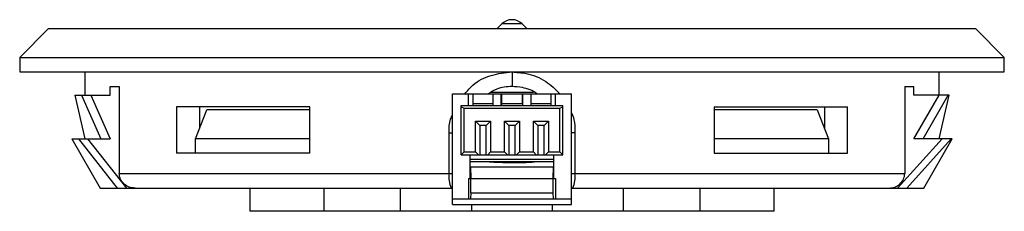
# Paper-space layout '_Links' of a CAD drawing. Header units: millimetres. Extents: x -17 to 17, y -6.3 to 0.3.
import ezdxf

# ---------------------------------------------------------------- set-up
doc = ezdxf.new("R2010")
doc.units = ezdxf.units.MM

psp = doc.layouts.new('_Links')

# ---------------------------------------------------------------- linework, layer by layer
at = {"color": 7, "linetype": 'Continuous', "lineweight": 25}
for p, q in [((-16, 0), (-17, -1)), ((-16, 0), (16, 0)), ((-0.354, 0.154), (-0.507, 0)), ((0.354, 0.154), (-0.354, 0.154)), ((0.507, 0), (0.354, 0.154)), ((17, -1), (16, 0)), ((-17, -1), (-17, -1.5)), ((-17, -1), (17, -1)), ((17, -1.5), (17, -1)), ((-17, -1.5), (17, -1.5)), ((-14.75, -1.5), (-14.75, -2.3)), ((0, -1.5), (0, -2)), ((14.75, -2.3), (14.75, -1.5)), ((-13.877, -2), (-13.562, -2)), ((-13.877, -2.3), (-13.877, -2)), ((-13.562, -2), (-13.562, -5)), ((13.562, -2), (13.877, -2)), ((13.562, -2), (13.562, -5)), ((13.877, -2.3), (13.877, -2)), ((-15.1, -2.3), (-14.75, -3.8)), ((-15.1, -2.3), (-13.877, -2.3)), ((-14.864, -2.3), (-14.194, -3.8)), ((-14.548, -2.3), (-13.877, -3.8)), ((-2.05, -6.07), (-2.05, -2.25)), ((-2.05, -2.25), (2.05, -2.25)), ((-1.5, -2.65), (-1.5, -2.25)), ((-1.35, -2.25), (-1.35, -2.65)), ((-0.731, -2.2), (0.743, -2.2)), ((-0.65, -2.65), (-0.65, -2.25)), ((-0.375, -2.65), (-0.375, -2.25)), ((-0.366, -2.25), (-0.366, -2.581)), ((0.366, -2.581), (0.366, -2.25)), ((0.375, -2.65), (0.375, -2.25)), ((0.65, -2.25), (0.65, -2.65)), ((1.35, -2.65), (1.35, -2.25)), ((1.5, -2.65), (1.5, -2.25)), ((2.05, -6.07), (2.05, -2.25)), ((13.877, -3.8), (14.748, -2.3)), ((15.1, -2.3), (13.877, -2.3)), ((14.194, -3.8), (15.063, -2.3)), ((14.75, -3.8), (15.1, -2.3)), ((-11.581, -2.7), (-11.581, -4.3)), ((-6.985, -2.7), (-11.581, -2.7)), ((-10.792, -2.7), (-10.792, -3.446)), ((-6.985, -4.3), (-6.985, -2.7)), ((-1.75, -4.35), (-1.75, -2.65)), ((-1.75, -2.65), (1.75, -2.65)), ((-1.75, -2.7), (-1.65, -2.75)), ((-1.35, -2.581), (-0.65, -2.581)), ((-0.366, -2.581), (0.366, -2.581)), ((0.375, -2.61), (0.365, -2.61)), ((0.65, -2.581), (1.35, -2.581)), ((1.65, -2.75), (1.75, -2.7)), ((1.75, -4.35), (1.75, -2.65)), ((6.985, -2.7), (11.581, -2.7)), ((6.985, -2.7), (6.985, -4.3)), ((10.792, -2.7), (10.792, -3.446)), ((11.581, -4.3), (11.581, -2.7)), ((-10.931, -3.8), (-10.538, -2.8)), ((-6.985, -2.8), (-10.538, -2.8)), ((-1.65, -2.75), (1.65, -2.75)), ((-1.65, -4.25), (-1.65, -2.75)), ((1.65, -4.25), (1.65, -2.75)), ((10.538, -2.8), (6.985, -2.8)), ((10.538, -2.8), (10.931, -3.8)), ((-1.26, -3.2), (-0.74, -3.2)), ((-1.26, -4.25), (-1.26, -3.2)), ((-1.11, -3.35), (-1.26, -3.2)), ((-0.89, -3.35), (-1.11, -3.35)), ((-1.11, -3.35), (-1.11, -4.35)), ((-0.89, -3.35), (-0.74, -3.2)), ((-0.89, -4.35), (-0.89, -3.35)), ((-0.74, -3.2), (-0.74, -4.25)), ((-0.26, -3.2), (0.26, -3.2)), ((-0.26, -4.25), (-0.26, -3.2)), ((-0.11, -3.35), (-0.26, -3.2)), ((0.11, -3.35), (-0.11, -3.35)), ((-0.11, -3.35), (-0.11, -4.35)), ((0.11, -3.35), (0.26, -3.2)), ((0.11, -4.35), (0.11, -3.35)), ((0.26, -3.2), (0.26, -4.25)), ((0.74, -3.2), (1.26, -3.2)), ((0.74, -4.25), (0.74, -3.2)), ((0.89, -3.35), (0.74, -3.2)), ((0.89, -3.35), (0.89, -4.35)), ((1.11, -3.35), (0.89, -3.35)), ((1.11, -3.35), (1.26, -3.2)), ((1.11, -4.35), (1.11, -3.35)), ((1.26, -3.2), (1.26, -4.25)), ((-2.174, -5), (-2.174, -3.6)), ((-2.174, -3.6), (-2.05, -3.6)), ((2.174, -3.6), (2.05, -3.6)), ((2.174, -3.6), (2.174, -5)), ((-15.2, -3.8), (-14.219, -5.5)), ((-15.2, -3.8), (-13.877, -3.8)), ((-14.969, -3.8), (-13.629, -5.5)), ((-14.654, -3.8), (-13.31, -5.5)), ((-6.985, -3.8), (-10.931, -3.8)), ((-10.931, -4.3), (-10.931, -3.8)), ((10.931, -3.8), (6.985, -3.8)), ((10.931, -3.8), (10.931, -4.3)), ((13.31, -5.5), (14.854, -3.8)), ((13.629, -5.5), (15.169, -3.8)), ((15.2, -3.8), (13.877, -3.8)), ((14.219, -5.5), (15.2, -3.8)), ((-6.985, -4.3), (-11.581, -4.3)), ((-1.65, -4.25), (-1.75, -4.35)), ((-1.75, -4.35), (1.75, -4.35)), ((-1.65, -4.25), (-1.26, -4.25)), ((-1.45, -5.17), (-1.45, -4.35)), ((-1.16, -4.35), (-1.26, -4.25)), ((-0.74, -4.25), (-0.84, -4.35)), ((-0.74, -4.25), (-0.26, -4.25)), ((-0.16, -4.35), (-0.26, -4.25)), ((0.26, -4.25), (0.16, -4.35)), ((0.26, -4.25), (0.74, -4.25)), ((0.84, -4.35), (0.74, -4.25)), ((1.26, -4.25), (1.16, -4.35)), ((1.26, -4.25), (1.65, -4.25)), ((1.45, -5.17), (1.45, -4.35)), ((1.75, -4.35), (1.65, -4.25)), ((6.985, -4.3), (11.581, -4.3)), ((-1.45, -4.5), (1.45, -4.5)), ((1.45, -4.6), (-1.45, -4.6)), ((-13.562, -5), (-2.05, -5)), ((-1.438, -4.77), (1.438, -4.77)), ((-1.437, -5.17), (-1.438, -4.77)), ((-1.433, -4.77), (-1.424, -5.17)), ((1.424, -5.17), (1.433, -4.77)), ((1.438, -4.77), (1.437, -5.17)), ((2.05, -5), (13.562, -5)), ((-1.499, -5.17), (-1.499, -5.87)), ((-1.499, -5.17), (-1.437, -5.17)), ((-1.424, -5.17), (1.424, -5.17)), ((-1.424, -5.67), (-1.424, -5.17)), ((1.424, -5.67), (1.424, -5.17)), ((1.437, -5.17), (1.499, -5.17)), ((1.499, -5.17), (1.499, -5.87)), ((-14.219, -5.5), (-2.05, -5.5)), ((-9.05, -5.5), (-9.05, -6.3)), ((-6.5, -5.5), (-6.5, -6.3)), ((-3.85, -6.3), (-3.85, -5.5)), ((-2.1, -5.5), (-2.05, -5.497)), ((-1.424, -5.67), (-1.428, -5.87)), ((-1.424, -5.67), (1.424, -5.67)), ((1.428, -5.87), (1.424, -5.67)), ((2.1, -5.5), (2.05, -5.497)), ((2.05, -5.5), (14.219, -5.5)), ((3.85, -6.3), (3.85, -5.5)), ((6.5, -6.3), (6.5, -5.5)), ((9.05, -6.3), (9.05, -5.5)), ((-2.05, -5.87), (2.05, -5.87)), ((-2.05, -6.07), (2.05, -6.07)), ((-1.389, -6.3), (-1.389, -6.07)), ((1.389, -6.07), (1.389, -6.3)), ((9.05, -6.3), (-9.05, -6.3))]:
    psp.add_line(p, q, dxfattribs=at)
for centre, radius, start, end in [((0, -0.2), 0.5, 45, 135), ((0.042, -2.589), 0.408, 178.8661, 188.5328), ((-2.375, -2.498), 2.742, 357.65, 358.2497), ((-1.27, -5.122), 0.912, 172.2919, 204.4746), ((1.27, -5.122), 0.912, 335.5254, 7.7081)]:
    psp.add_arc(centre, radius, start, end, dxfattribs=at)
for points, knots in [([(-1.625, -2.25), (-1.538, -2.146), (-1.296, -1.859), (-0.721, -1.573), (-0.241, -1.524), (0, -1.5)], [0, 0, 0, 0, 0.219368, 0.6083, 1, 1, 1, 1]), ([(0, -1.5), (0.163, -1.511), (0.569, -1.538), (1.169, -1.773), (1.497, -2.097), (1.651, -2.25)], [0, 0, 0, 0, 0.262067, 0.652815, 1, 1, 1, 1]), ([(0, -2), (-0.182, -2.013), (-0.477, -2.033), (-0.724, -2.19), (-0.819, -2.25)], [0, 0, 0, 0, 0.6143958, 1, 1, 1, 1]), ([(0.858, -2.25), (0.857, -2.249), (0.723, -2.129), (0.416, -2.034), (0.119, -2.01), (0, -2)], [0, 0, 0, 0, 0.003109, 0.601097, 1, 1, 1, 1]), ([(-2.174, -3.6), (-2.171, -3.439), (-2.168, -3.219), (-2.075, -3.024), (-2.05, -2.971)], [0, 0, 0, 0, 0.7320743, 1, 1, 1, 1]), ([(2.05, -2.904), (2.051, -2.906), (2.167, -3.11), (2.171, -3.356), (2.174, -3.6)], [0, 0, 0, 0, 0.007747, 1, 1, 1, 1]), ([(-0.779, -4.6), (-0.728, -4.601), (-0.468, -4.605), (0.051, -4.637), (0.52, -4.613), (0.779, -4.6)], [0, 0, 0, 0, 0.099049, 0.500004, 1, 1, 1, 1]), ([(-13.016, -5.5), (-13.153, -5.5), (-13.29, -5.452), (-13.497, -5.271), (-13.562, -5.138), (-13.562, -5)], [0, 0, 0, 0, 0.5, 0.5, 1, 1, 1, 1]), ([(13.016, -5.5), (13.153, -5.5), (13.291, -5.451), (13.496, -5.272), (13.562, -5.138), (13.562, -5)], [0, 0, 0, 0, 0.5, 0.5, 1, 1, 1, 1])]:
    psp.add_open_spline(points, degree=3, knots=knots, dxfattribs=at)

doc.saveas('drawing.dxf')
